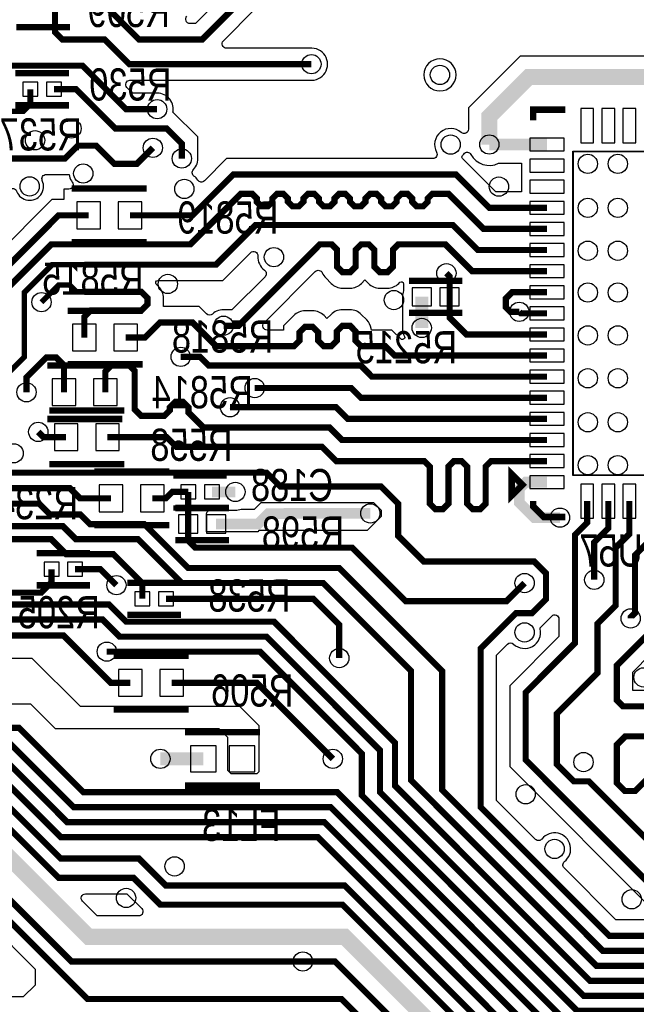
# Model space of a CAD drawing. Extents: x -394 to 5394, y -1015 to 6968.
# Tile 43 of 63: x 2889 to 3464, y 2589 to 3507. Entities that reach past the tile are written whole.
import ezdxf

# ---------------------------------------------------------------- set-up
doc = ezdxf.new("R2010")
doc.units = 0
for name, color, linetype in [('ET_BOTTOM', 1, 'CONTINUOUS'), ('PG_SILKSCREEN_BOTTOM', 2, 'CONTINUOUS'), ('PIN_BOTTOM', 1, 'CONTINUOUS'), ('RD_SILKSCREEN_BOTTOM', 254, 'CONTINUOUS'), ('VC_BOTTOM', 1, 'CONTINUOUS')]:
    doc.layers.add(name, color=color, linetype=linetype)

msp = doc.modelspace()

# ---------------------------------------------------------------- linework, layer by layer
at = {"layer": 'ET_BOTTOM'}
for points, const_width in [([(3099, 3529), (3059, 3489), (3000, 3489), (2947.8288, 3541.1712), (2892.1712, 3541.1712), (2880.6, 3529.6), (2864.66, 3529.6)], 5.8), ([(3161, 3466), (2991, 3466), (2968, 3489), (2928.46, 3489), (2921.66, 3495.8), (2921.66, 3515.6)], 5.8), ([(3017, 3424), (2988, 3424), (2947.4, 3464.6), (2867.66, 3464.6)], 5.8), ([(3791, 3272.4174), (3791, 3322), (3659, 3454), (3364, 3454), (3327.06, 3417.06), (3327.06, 3391.06)], 15), ([(3040, 3378), (3040, 3391.9), (3025.9, 3406), (2978, 3406), (2941.4, 3442.6), (2920.66, 3442.6)], 5.8), ([(3013, 3388), (2998, 3373), (2977, 3373), (2960, 3390), (2943, 3390), (2931, 3378), (2857.86, 3378), (2837.66, 3398.2), (2837.66, 3411.6)], 5.8), ([(3381.02, 3391.06), (3327.06, 3391.06)], 11), ([(3381.02, 3332), (3327, 3332), (3296, 3363), (3088, 3363), (3049.9848, 3324.9848), (2991.5534, 3324.9848)], 5.8), ([(3381.02, 3312.32), (3321.68, 3312.32), (3289, 3345), (3273.794, 3345), (3269.547, 3340.753), (3269.547, 3337.647), (3265.3, 3333.4), (3259.294, 3333.4), (3255.047, 3337.647), (3255.047, 3340.753), (3250.8, 3345), (3244.794, 3345), (3240.547, 3340.753), (3240.547, 3337.647), (3236.3, 3333.4), (3230.294, 3333.4), (3226.047, 3337.647), (3226.047, 3340.753), (3221.8, 3345), (3215.794, 3345), (3211.547, 3340.753), (3211.547, 3337.647), (3207.3, 3333.4), (3201.294, 3333.4), (3197.047, 3337.647), (3197.047, 3340.753), (3192.8, 3345), (3186.794, 3345), (3182.547, 3340.753), (3182.547, 3337.647), (3178.3, 3333.4), (3172.294, 3333.4), (3168.047, 3337.647), (3168.047, 3340.753), (3163.8, 3345), (3157.794, 3345), (3153.547, 3340.753), (3153.547, 3337.647), (3149.3, 3333.4), (3143.294, 3333.4), (3139.047, 3337.647), (3139.047, 3340.753), (3134.8, 3345), (3128.794, 3345), (3124.547, 3340.753), (3124.547, 3337.647), (3120.3, 3333.4), (3114.294, 3333.4), (3110.047, 3337.647), (3110.047, 3340.753), (3105.8, 3345), (3095, 3345), (3048, 3298), (2918.2468, 3298), (2869.6316, 3249.3848)], 5.8), ([(3079, 3222), (3093, 3222), (3169, 3298), (3179.8, 3298), (3184.8963, 3292.9037), (3184.8963, 3277.0963), (3189.9926, 3272), (3197.2, 3272), (3202.2963, 3277.0963), (3202.2963, 3292.9037), (3207.3926, 3298), (3214.6, 3298), (3219.6963, 3292.9037), (3219.6963, 3277.0963), (3224.7926, 3272), (3232, 3272), (3237.0963, 3277.0963), (3237.0963, 3292.9037), (3242.1926, 3298), (3286, 3298), (3311.05, 3272.95), (3381.02, 3272.95)], 5.8), ([(3287, 3271), (3290, 3268), (3290, 3249)], 5.8), ([(3264.0158, 3249), (3264.0158, 3220)], 12), ([(3381.02, 3213.9), (3305.7, 3213.9), (3290, 3229.6), (3290, 3249)], 5.8), ([(3355, 3235), (3346.7173, 3235), (3342.4599, 3239.2574), (3342.4599, 3247.4599), (3348.26, 3253.26), (3381.02, 3253.26)], 5.8), ([(3381.02, 3233.58), (3356.42, 3233.58), (3355, 3235)], 5.8), ([(3381.02, 3194.21), (3238.79, 3194.21), (3230, 3203), (3207.2324, 3203), (3202.1361, 3208.0963), (3202.1361, 3216.9037), (3197.0398, 3222), (3189.8324, 3222), (3184.7361, 3216.9037), (3184.7361, 3208.0963), (3179.6398, 3203), (3172.4324, 3203), (3167.3361, 3208.0963), (3167.3361, 3215.9037), (3162.2398, 3221), (3155.0324, 3221), (3149.9361, 3215.9037), (3149.9361, 3208.0963), (3144.8398, 3203), (3072, 3203), (3050, 3225), (3019.5468, 3225), (3005.5316, 3210.9848), (2987.6316, 3210.9848)], 5.8), ([(2895, 3159.9948), (2895, 3173.8948), (2913.5514, 3192.4462), (2922.6488, 3192.4462), (2930.049, 3185.046), (2930.049, 3159.9948)], 5.8), ([(3381.02, 3115.47), (3189.5, 3115.47), (3177.97, 3127), (3060.3926, 3127), (3046.2963, 3141.0963), (3046.2963, 3145.9037), (3041.2, 3151), (3033.9926, 3151), (3028.8963, 3145.9037), (3028.8963, 3143.0963), (3023.8, 3138), (3002, 3138), (2996, 3144), (2996, 3180), (2991, 3185), (2974.2368, 3185), (2968.6316, 3179.3948), (2968.6316, 3159.9948)], 5.8), ([(3039, 3193), (3057, 3193), (3065, 3185), (3207, 3185), (3217.48, 3174.52), (3381.02, 3174.52)], 5.8), ([(3381.02, 3154.84), (3207.16, 3154.84), (3198.1, 3163.9), (3108.1, 3163.9)], 5.8), ([(3381.02, 3135.16), (3194.84, 3135.16), (3184, 3146), (3085, 3146)], 5.8), ([(2507.756, 3120.276), (2528, 3100.032), (2528, 3045.9999), (2557.6207, 3016.3792), (2557.6207, 2921.3793), (2563, 2916), (2563, 2914), (2686, 2791), (2861, 2791), (2927, 2725), (3000, 2725), (3025.1858, 2699.8142), (3192.1858, 2699.8142), (3379, 2513), (3993, 2513), (4050.9, 2570.9), (4286.1, 2570.9), (4309.8288, 2547.1712), (4552.1712, 2547.1712), (4562, 2557)], 5.8), ([(4140, 2590), (4122, 2590), (4117, 2585), (4045, 2585), (3987, 2527), (3385, 2527), (3167, 2745), (2927, 2745), (2867, 2805), (2692, 2805), (2577.1369, 2919.8631), (2577.1369, 3017.8631), (2543, 3052), (2543, 3109), (2554.276, 3120.276), (2570.748, 3120.276)], 5.8), ([(4193.8, 2764), (4074, 2764), (4054, 2744), (4028, 2744), (3959, 2675), (3909, 2675), (3887, 2653), (3439, 2653), (3319, 2773), (3319, 2921), (3352, 2954), (3367, 2954), (3380, 2967), (3380, 2991), (3369, 3002), (3266, 3002), (3242, 3026), (3242, 3056), (3226, 3072), (3132, 3072), (3119, 3085), (2876, 3085), (2861.6486, 3099.3514), (2861.6486, 3125.48)], 5.8), ([(2932.049, 3117.9848), (2911.0152, 3117.9848), (2906, 3123)], 5.8), ([(2970.6316, 3117.9848), (3026.0152, 3117.9848), (3035, 3109), (3171, 3109), (3184.22, 3095.78), (3266.4, 3095.78), (3271.4963, 3090.6837), (3271.4963, 3056.0963), (3276.5926, 3051), (3283.8, 3051), (3288.8963, 3056.0963), (3288.8963, 3090.6837), (3293.9926, 3095.78), (3301.2, 3095.78), (3306.2963, 3090.6837), (3306.2963, 3056.0963), (3311.3926, 3051), (3318.6, 3051), (3323.6963, 3056.0963), (3323.6963, 3090.6837), (3328.7926, 3095.78), (3381.02, 3095.78)], 5.8), ([(2507.756, 3088.78), (2507.756, 3044.2441), (2538.1045, 3013.8956), (2538.1045, 2990.8955), (2543, 2986), (2543, 2916), (2549, 2910), (2549, 2908), (2680, 2777), (2855, 2777), (2925, 2707), (2995, 2707), (3020, 2682), (3190, 2682), (3374, 2498), (3998, 2498), (4053, 2553), (4199, 2553)], 5.8), ([(4122, 2630), (4105, 2613), (4033, 2613), (3975, 2555), (3397, 2555), (3179, 2773), (2939, 2773), (2879, 2833), (2704, 2833), (2611, 2926), (2611, 3048.528), (2570.748, 3088.78)], 5.8), ([(2728.228, 3088.78), (2747.008, 3070), (2853, 3070), (2867, 3056), (2907, 3056), (2917, 3046), (2945.2, 3046), (2954.2, 3037), (3005, 3037), (3046, 2996), (3186.9999, 2996), (3283, 2899.9999), (3283, 2789), (3433, 2639), (3893, 2639), (3915, 2661), (3965, 2661), (4034, 2730), (4092, 2730)], 5.8), ([(3393, 3043), (3369, 3043), (3355, 3057), (3355, 3070), (3361.1, 3076.1), (3381.02, 3076.1)], 10), ([(3046, 3067), (3031.1, 3067), (3025.1, 3061), (3012.5826, 3061)], 5.8), ([(3046, 3067), (3046, 3037)], 5.8), ([(3068.0472, 3067), (3090, 3067)], 10), ([(2665.236, 3057.283), (2665.236, 3034.764), (2690.113, 3009.887), (2735.887, 3009.887), (2741, 3015), (2791.486, 3015), (2808, 2998.486), (2808, 2977), (2823, 2962), (2972, 2962), (2988, 2946), (3126.0001, 2946), (3239, 2833.0001), (3239, 2793), (3421, 2611), (3919, 2611), (3941, 2633), (3992, 2633), (4022, 2663), (4288, 2663), (4338, 2713)], 5.8), ([(2728.228, 3057.283), (2794.717, 3057.283), (2807, 3045), (2864, 3045), (2874, 3035), (2929, 3035), (2941, 3023), (2999, 3023), (3040, 2982), (3172.0001, 2982), (3254, 2900.0001), (3254, 2798), (3427, 2625), (3903, 2625), (3925, 2647), (3975, 2647), (4021, 2693), (4036, 2693)], 5.8), ([(3418.42, 3058.38), (3418.42, 3038.42), (3407, 3027), (3407, 2926), (3361, 2880), (3361, 2817), (3502, 2676), (3782, 2676), (3805.8987, 2699.8987), (3904.8987, 2699.8987), (3918.8987, 2713.8987), (3918.8987, 2727.1013), (3909, 2737), (3862, 2737), (3852.19, 2746.81), (3852.19, 2762.76)], 5.8), ([(3545, 2697.13), (3519.87, 2697.13), (3420, 2797), (3406, 2797), (3390, 2813), (3390, 2860), (3428, 2898), (3428, 2944), (3445, 2961), (3445, 3015), (3457.79, 3027.79), (3457.79, 3058.38)], 5.8), ([(3425, 2985), (3425, 3020), (3438.11, 3033.11), (3438.11, 3058.38)], 5.8), ([(3477.48, 3058.38), (3477.48, 3022.48), (3463, 3008), (3463, 2954), (3459, 2950), (3459, 2949)], 5.8), ([(3216, 3047), (3137.4088, 3047), (3137.2087, 3046.8), (3120.8, 3046.8), (3111, 3037), (3071.9842, 3037)], 10), ([(3360, 2982), (3343, 2965), (3249, 2965), (3199, 3015), (3052.6, 3015), (3046, 3021.6), (3046, 3037)], 5.8), ([(2835, 2994), (2848.9, 2994), (2877.9, 3023), (2918, 3023), (2932, 3009), (2976, 3009), (3003.16, 2981.84), (3003.16, 2967.3)], 5.8), ([(4846, 2666), (4822, 2666), (4738.47, 2749.53), (4509.53, 2749.53), (4409, 2649), (4028, 2649), (3998, 2619), (3947, 2619), (3925, 2597), (3415, 2597), (3225, 2787), (3225, 2825.9999), (3118.9999, 2932), (2982, 2932), (2966, 2948), (2813, 2948), (2765, 2996), (2739, 2996), (2722, 2979), (2698, 2979), (2677, 3000)], 5.8), ([(2979, 2980), (2964.15, 2994.85), (2940.45, 2994.85)], 5.8), ([(2992, 2889), (2973.6847, 2889), (2929.6847, 2933), (2809, 2933), (2785, 2957), (2769, 2957), (2752, 2974)], 5.8), ([(3187, 2912), (3187, 2943), (3162.7, 2967.3), (3025.2, 2967.3)], 5.8), ([(3493, 2867), (3451.8, 2867), (3446, 2872.8), (3446, 2905), (3481, 2940)], 5.8), ([(2481, 2917), (2481, 2894), (2482, 2893), (2482, 2818), (2514, 2786), (2644, 2786), (2672, 2758), (2847, 2758), (2953, 2652), (3192, 2652), (3391, 2453), (3425, 2453), (3451, 2479), (4375, 2479), (4404, 2450)], 15), ([(3975, 2601), (3957, 2583), (3409, 2583), (3208, 2784), (3208, 2823), (3113, 2918), (2970, 2918)], 5.8), ([(3030.58, 2889), (3110, 2889), (3181, 2818)], 5.8), ([(3487.2858, 2812.0096), (3463.2467, 2787.9705), (3453.6369, 2787.9705), (3446, 2795.6074), (3446, 2831), (3454, 2839), (3497.2, 2839)], 5.8), ([(3020, 2818), (3060, 2818)], 12), ([(2447, 2733), (2458, 2744), (2646, 2744), (2661, 2729), (2699, 2729), (2712, 2716), (2850, 2716), (2937, 2629), (3153, 2629)], 5.8), ([(2681, 2701), (2682, 2702), (2844, 2702), (2952, 2594), (3189, 2594), (3377, 2406), (3433, 2406), (3466, 2439), (3963, 2439), (3970, 2432)], 5.8), ([(4580, 2701), (4593.7, 2687.3), (4593.7, 2553.7), (4438.1, 2398.1), (4204.9, 2398.1), (4150, 2453), (3460, 2453), (3427, 2420), (3392, 2420), (3183, 2629), (3153, 2629)], 5.8)]:
    msp.add_lwpolyline(points, dxfattribs=dict(at, const_width=const_width))
for points, format in [([(3087.2413, 3538.3133), (3052.8281, 3503.9002), (3047.6291, 3503.9002, -0.668175), (3044.8007, 3510.7286)], "xyb"), ([(3667.0772, 3473.5002), (3355.9228, 3473.5002), (3307.5598, 3425.1372), (3307.5598, 3405.2569, -0.645559), (3300.9157, 3402.2555, 0.839065), (3277.832, 3383.8159, -0.569325), (3274.3206, 3377.9002), (3081.8281, 3377.9002), (3061.1106, 3357.1826, -0.476433), (3054.9313, 3357.8265, 0.088249), (3051.3354, 3361.6573, -0.450554), (3050.8373, 3367.629, 0.221503), (3054.912, 3379.6246), (3054.9002, 3379.7326), (3054.9002, 3398.0719), (3031.7693, 3421.2027), (3031.8883, 3422.171, 0.483534), (3015.3754, 3438.912), (3015.2674, 3438.9002), (2994.1719, 3438.9002), (2988.8007, 3444.2714, -0.668175), (2991.6291, 3451.0998), (3159.2674, 3451.0998), (3159.3754, 3451.088, 1.114863), (3159.3754, 3480.912), (3159.2674, 3480.9002), (3081.6291, 3480.9002, -0.668175), (3078.8007, 3487.7286), (3108.3109, 3517.2388)], "xyb"), ([(2791.22, 3435.236, 5.2, 5.2, 0), (2806.82, 3450.836, 5.2, 5.2, 0), (2829.1796, 3450.836, 5.2, 5.2, 0), (2858.0156, 3422, 5.2, 5.2, 0), (2891.42, 3422, 5.8, 5.8, 0), (2898.62, 3429.2, 5.8, 5.8, 0), (2898.62, 3442.6, 5.8, 5.8, 0)], "xyseb"), ([(2759.724, 3183.268, 5.2, 5.2, 0), (2744.124, 3198.868, 5.2, 5.2, 0), (2744.124, 3225.164, 5.2, 5.2, 0), (2749.324, 3230.364, 5.2, 5.2, 0), (2775.364, 3230.364, 5.2, 5.2, 0), (2799, 3254, 5.2, 5.2, 0), (2854, 3254, 5.2, 5.2, 0), (2870, 3270, 5.8, 5.8, 0), (2924.9848, 3324.9848, 5.8, 5.8, 0), (2952.9708, 3324.9848, 5.8, 5.8, 0)], "xyseb"), ([(3381.02, 3292.64, 5.8, 5.8, 0), (3316.36, 3292.64, 5.8, 5.8, 0), (3293, 3316, 5.8, 5.8, 0), (3109, 3316, 5.8, 5.8, 0), (3072, 3279, 5.8, 5.8, 0), (2949, 3279, 5.2, 5.2, 0), (2919, 3279, 5.2, 5.2, 0), (2893, 3253, 5.2, 5.2, 0), (2893, 3192.8532, 5.2, 5.2, 0), (2866.6316, 3166.4848, 5.2, 5.2, 0), (2866.6316, 3164.9848, 5.2, 5.2, 0)], "xyseb"), ([(2909, 3244, 5.2, 5.2, 0), (2925, 3260, 5.2, 5.2, 0), (2935.3877, 3260, 5.2, 5.2, 0), (2941.7877, 3253.6, 5.2, 5.2, 0), (2949, 3253.6, 5.8, 5.8, 0), (3002.2, 3253.6, 5.8, 5.8, 0), (3008, 3247.8, 5.8, 5.8, 0), (3008, 3242, 5.8, 5.8, 0), (3002.2, 3236.2, 5.8, 5.8, 0), (2954.8642, 3236.2, 5.8, 5.8, 0), (2949.049, 3230.3848, 5.8, 5.8, 0), (2949.049, 3210.9848, 5.8, 5.8, 0)], "xyseb"), ([(2974, 3061, 5.8, 5.8, 0), (2945, 3061, 5.8, 5.8, 0), (2935.5, 3070.5, 5.8, 5.8, 0), (2872.5, 3070.5, 5.8, 5.8, 0), (2838.62, 3104.38, 5.2, 5.2, 0), (2722.0614, 3104.38, 5.2, 5.2, 0), (2712.628, 3113.8134, 5.2, 5.2, 0), (2712.628, 3127.372, 5.2, 5.2, 0), (2704.124, 3135.876, 5.2, 5.2, 0), (2658.7734, 3135.876, 5.2, 5.2, 0), (2649.34, 3126.4426, 5.2, 5.2, 0), (2649.34, 3104.38, 5.2, 5.2, 0), (2633.74, 3088.78, 5.2, 5.2, 0)], "xyseb"), ([(3981, 2541, 5.8, 5.8, 0), (3391, 2541, 5.8, 5.8, 0), (3173, 2759, 5.8, 5.8, 0), (2933, 2759, 5.8, 5.8, 0), (2873, 2819, 5.8, 5.8, 0), (2698, 2819, 5.8, 5.8, 0), (2596.6531, 2920.3469, 5.8, 5.8, 0), (2596.6531, 3022.3469, 5.8, 5.8, 0), (2555.148, 3063.852, 5.2, 5.2, 0), (2555.148, 3095.2418, 5.2, 5.2, 0), (2564.2862, 3104.38, 5.2, 5.2, 0), (2586.644, 3104.38, 5.2, 5.2, 0), (2602.244, 3088.78, 5.2, 5.2, 0)], "xyseb"), ([(2918.41, 2994.85, 5.8, 5.8, 0), (2918.41, 2982.61, 5.8, 5.8, 0), (2908.8, 2973, 5.8, 5.8, 0), (2831, 2973, 5.8, 5.8, 0), (2819, 2985, 5.8, 5.8, 0), (2819, 3009, 5.8, 5.8, 0), (2786.317, 3041.683, 5.2, 5.2, 0), (2721.7654, 3041.683, 5.2, 5.2, 0), (2712.628, 3050.8204, 5.2, 5.2, 0), (2712.628, 3072.884, 5.2, 5.2, 0), (2696.732, 3088.78, 5.2, 5.2, 0)], "xyseb"), ([(4055, 2631, 5.8, 5.8, 0), (4030.3145, 2631, 5.8, 5.8, 0), (3968.3145, 2569, 5.8, 5.8, 0), (3403, 2569, 5.8, 5.8, 0), (3185, 2787, 5.8, 5.8, 0), (2948, 2787, 5.8, 5.8, 0), (2888, 2847, 5.8, 5.8, 0), (2710, 2847, 5.8, 5.8, 0), (2627, 2930, 5.8, 5.8, 0), (2627, 3051, 5.8, 5.8, 0), (2648.883, 3072.883, 5.2, 5.2, 0), (2681.132, 3072.883, 5.2, 5.2, 0), (2696.732, 3057.283, 5.2, 5.2, 0)], "xyseb")]:
    msp.add_lwpolyline(points, format=format, dxfattribs=at)
for points in [[(3296.0002, 3456, 1), (3265.9998, 3456, 1)], [(3333.1719, 3346.9002), (3302.0486, 3378.0235, -0.403293), (3301.9966, 3380.798, 0.030478), (3303.1553, 3382.2106, -0.552516), (3309.9138, 3381.772, 0.402671), (3335.6624, 3373.5598), (3357.0198, 3373.5598), (3357.0198, 3346.9002)], [(2833.9003, 3268.6002), (2833.9003, 3271.108), (2834.1426, 3271.5543, 0.229987), (2834.6556, 3282.9014), (2834.1185, 3284.1476), (2858.0002, 3308.0294), (2858.0002, 3342.9997, -0.566184), (2863.8825, 3346.5291, 0.33145), (2879.2373, 3348.8525, -0.547199), (2885.8255, 3347.4408, 1.036935), (2909.8122, 3357.4293, -0.546834), (2913.4467, 3363.0998), (2934.9272, 3363.0998), (2935.2451, 3361.4865, 0.118625), (2937.7849, 3355.9591, -0.626136), (2934.6418, 3349.485), (2929.9706, 3349.485), (2929.9706, 3339.885), (2918.8129, 3339.885), (2866.0537, 3287.1258, -0.409287), (2863.2493, 3287.1021, 0.779102), (2841.8251, 3273.8133, -0.507627), (2838.0135, 3268.6002)], [(3068.6849, 3232.8906, -0.406293), (3063.1058, 3232.9663), (3056.1719, 3239.9002), (3022.8999, 3239.9002), (3022.8999, 3241.912, 0.001477), (3022.9002, 3242), (3022.9002, 3247.8, 0.198912), (3018.536, 3258.336), (3016.1865, 3260.6856, -0.668179), (3017.6007, 3264.0998), (3078.1719, 3264.0998), (3104.217, 3290.145, -0.69356), (3111.0359, 3287.0394, 0.259174), (3117.2141, 3273.8421, -0.461773), (3117.6996, 3267.7717), (3086.8281, 3236.9002), (3080.7326, 3236.9002), (3080.6246, 3236.912, 0.220153)], [(3244.9619, 3209.1102), (3236.1719, 3217.9002), (3217.0967, 3217.9002), (3216.8002, 3219.5456, 0.152964), (3212.6721, 3227.4397), (3207.5758, 3232.536, 0.198912), (3197.0398, 3236.9002), (3189.8324, 3236.9002, 0.198912), (3179.2964, 3232.536), (3175.5361, 3228.7758), (3172.7758, 3231.536, 0.198912), (3162.2398, 3235.9002), (3155.0324, 3235.9002, 0.198912), (3144.4964, 3231.536), (3135.0359, 3222.0756), (3135.0359, 3217.9002), (3119.6291, 3217.9002, -0.668175), (3116.8007, 3224.7286), (3164.6528, 3272.5808, -0.532463), (3171.1669, 3271.3066, 0.096883), (3174.3603, 3266.5603), (3179.4566, 3261.464, 0.198912), (3189.9926, 3257.0998), (3197.2, 3257.0998, 0.198912), (3207.736, 3261.464), (3210.9963, 3264.7242), (3214.2566, 3261.464, 0.198912), (3224.7926, 3257.0998), (3232, 3257.0998, 0.198912), (3242.536, 3261.464), (3243.6014, 3262.5293, -0.668179), (3247.0156, 3261.1151), (3247.0156, 3254.9248), (3246.9156, 3254.6205, 0.079556), (3246.0156, 3249), (3246.0156, 3220, 0.115661), (3247.8915, 3211.9992, -0.556545), (3246.0999, 3209.1102)], [(3068.0455, 3049.9998), (3090, 3049.9998, 0.081658), (3095.443, 3050.8947), (3095.7546, 3051), (3108, 3051), (3114, 3057), (3219, 3057), (3226, 3050), (3226, 3044), (3213, 3031), (3112, 3031), (3110.9002, 3029.9002), (3063.0002, 3029.9002), (3063.0002, 3046.0259, -0.428898), (3067.1996, 3050.0209, 0.012445)], [(3346.0998, 2886.1719), (3346.0998, 2810.8281), (3482.1993, 2674.7286, -0.668175), (3479.3709, 2667.9002), (3445.1719, 2667.9002), (3396.8713, 2716.2008, -0.450424), (3397.2366, 2722.1809, 1.130144), (3376.1809, 2743.2366, -0.450424), (3370.2008, 2742.8713), (3333.9002, 2779.1719), (3333.9002, 2914.8281), (3344.1058, 2925.0337, -0.406293), (3349.6849, 2925.1094, 0.739923), (3374.6419, 2939.2591), (3374.4032, 2940.3312), (3385.2714, 2951.1993, -0.668175), (3392.0998, 2948.3709), (3392.0998, 2932.1719)], [(3460.9002, 2881.9002), (3460.9002, 2898.8281), (3477.2714, 2915.1993, -0.668175), (3484.0998, 2912.3709), (3484.0998, 2881.9002)], [(2961.0772, 2671.5002), (2947.3061, 2685.2714, -0.668177), (2950.1345, 2692.0998), (2988.8281, 2692.0998), (3002.5993, 2678.3286, -0.668175), (2999.7709, 2671.5002)]]:
    msp.add_lwpolyline(points, format="xyb", close=True, dxfattribs=at)
msp.add_lwpolyline([(3405.0202, 3082.3802), (3405.0202, 3384.7798), (3490.8798, 3384.7798), (3490.8798, 3082.3802)], close=True, dxfattribs=at)
for points in [[(2825.4142, 2912), (2900, 2912), (2945, 2867), (3094, 2867), (3112, 2849), (3112, 2806), (3110, 2804), (3086, 2804), (3083, 2807), (3083, 2838), (3075, 2846), (2922, 2846), (2899, 2869), (2858, 2869)], [(2860.8942, 2664.0337), (2903, 2621.9279), (2903, 2607), (2892, 2596), (2533, 2596)]]:
    msp.add_lwpolyline(points, dxfattribs=at)
at = {"layer": 'PG_SILKSCREEN_BOTTOM'}
for points, const_width in [([(2885.64, 3500.6), (2935.64, 3500.6)], 6), ([(2884.64, 3457.6), (2934.64, 3457.6)], 6), ([(2884.64, 3427.6), (2934.64, 3427.6)], 6), ([(3397.95, 3423.58), (3367.95, 3423.58), (3367.95, 3413.58)], 6), ([(3007.2621, 3349.9848), (2937.2621, 3349.9848)], 6), ([(3007.2621, 3299.9848), (2937.2621, 3299.9848)], 6), ([(3252.0079, 3264), (3302.0079, 3264)], 6), ([(3003.3403, 3235.9848), (2933.3403, 3235.9848)], 6), ([(3252.0079, 3234), (3302.0079, 3234)], 6), ([(2984.3403, 3184.9948), (2914.3403, 3184.9948)], 6), ([(3003.3403, 3185.9848), (2933.3403, 3185.9848)], 6), ([(2986.3403, 3142.9848), (2916.3403, 3142.9848)], 6), ([(2984.3403, 3134.9948), (2914.3403, 3134.9948)], 6), ([(2986.3403, 3092.9848), (2916.3403, 3092.9848)], 6), ([(2958.2913, 3086), (3028.2913, 3086)], 6), ([(3357.95, 3073.58), (3347.95, 3063.58), (3347.95, 3083.58), (3357.95, 3073.58)], 6), ([(3082.0236, 3082), (3032.0236, 3082)], 5), ([(3397.95, 3043.58), (3377.95, 3043.58), (3367.95, 3053.58), (3367.95, 3058.58)], 6), ([(3082.0236, 3052), (3032.0236, 3052)], 5), ([(3083.9921, 3052), (3033.9921, 3052)], 6), ([(2958.2913, 3036), (3028.2913, 3036)], 6), ([(3083.9921, 3022), (3033.9921, 3022)], 6), ([(2904.43, 3009.85), (2954.43, 3009.85)], 6), ([(2989.18, 2982.3), (3039.18, 2982.3)], 6), ([(2904.43, 2979.85), (2954.43, 2979.85)], 6), ([(2989.18, 2952.3), (3039.18, 2952.3)], 6), ([(2976.29, 2914), (3046.29, 2914)], 6), ([(2976.29, 2864), (3046.29, 2864)], 6), ([(3113.11, 2843), (3043.11, 2843)], 6), ([(3113.11, 2793), (3043.11, 2793)], 6)]:
    msp.add_lwpolyline(points, dxfattribs=dict(at, const_width=const_width))
at = {"layer": 'PIN_BOTTOM'}
for points in [[(2891.62, 3449.1), (2891.62, 3436.1), (2905.62, 3436.1), (2905.62, 3449.1)], [(2913.66, 3449.1), (2913.66, 3436.1), (2927.66, 3436.1), (2927.66, 3449.1)], [(3424.42, 3424.78), (3412.42, 3424.78), (3412.42, 3392.78), (3424.42, 3392.78)], [(3444.11, 3424.78), (3432.11, 3424.78), (3432.11, 3392.78), (3444.11, 3392.78)], [(3463.79, 3424.78), (3451.79, 3424.78), (3451.79, 3392.78), (3463.79, 3392.78)], [(3365.02, 3397.06), (3365.02, 3385.06), (3397.02, 3385.06), (3397.02, 3397.06)], [(3405.45, 3384.08), (3405.45, 3083.08), (3490.45, 3083.08), (3490.45, 3384.08)], [(3365.02, 3377.38), (3365.02, 3365.38), (3397.02, 3365.38), (3397.02, 3377.38)], [(3365.02, 3357.69), (3365.02, 3345.69), (3397.02, 3345.69), (3397.02, 3357.69)], [(2963.9708, 3312.4848), (2963.9708, 3337.4848), (2941.9708, 3337.4848), (2941.9708, 3312.4848)], [(3002.5534, 3312.4848), (3002.5534, 3337.4848), (2980.5534, 3337.4848), (2980.5534, 3312.4848)], [(3365.02, 3338), (3365.02, 3326), (3397.02, 3326), (3397.02, 3338)], [(3365.02, 3318.32), (3365.02, 3306.32), (3397.02, 3306.32), (3397.02, 3318.32)], [(3365.02, 3298.64), (3365.02, 3286.64), (3397.02, 3286.64), (3397.02, 3298.64)], [(3365.02, 3278.95), (3365.02, 3266.95), (3397.02, 3266.95), (3397.02, 3278.95)], [(3255.0158, 3257.5), (3255.0158, 3240.5), (3273.0158, 3240.5), (3273.0158, 3257.5)], [(3281, 3257.5), (3281, 3240.5), (3299, 3240.5), (3299, 3257.5)], [(3365.02, 3259.26), (3365.02, 3247.26), (3397.02, 3247.26), (3397.02, 3259.26)], [(3365.02, 3239.58), (3365.02, 3227.58), (3397.02, 3227.58), (3397.02, 3239.58)], [(2960.049, 3198.4848), (2960.049, 3223.4848), (2938.049, 3223.4848), (2938.049, 3198.4848)], [(2998.6316, 3198.4848), (2998.6316, 3223.4848), (2976.6316, 3223.4848), (2976.6316, 3198.4848)], [(3365.02, 3219.9), (3365.02, 3207.9), (3397.02, 3207.9), (3397.02, 3219.9)], [(3365.02, 3200.21), (3365.02, 3188.21), (3397.02, 3188.21), (3397.02, 3200.21)], [(3365.02, 3180.52), (3365.02, 3168.52), (3397.02, 3168.52), (3397.02, 3180.52)], [(2941.049, 3147.4948), (2941.049, 3172.4948), (2919.049, 3172.4948), (2919.049, 3147.4948)], [(2979.6316, 3147.4948), (2979.6316, 3172.4948), (2957.6316, 3172.4948), (2957.6316, 3147.4948)], [(3365.02, 3160.84), (3365.02, 3148.84), (3397.02, 3148.84), (3397.02, 3160.84)], [(3365.02, 3141.16), (3365.02, 3129.16), (3397.02, 3129.16), (3397.02, 3141.16)], [(2943.049, 3105.4848), (2943.049, 3130.4848), (2921.049, 3130.4848), (2921.049, 3105.4848)], [(2981.6316, 3105.4848), (2981.6316, 3130.4848), (2959.6316, 3130.4848), (2959.6316, 3105.4848)], [(3365.02, 3121.47), (3365.02, 3109.47), (3397.02, 3109.47), (3397.02, 3121.47)], [(3365.02, 3101.78), (3365.02, 3089.78), (3397.02, 3089.78), (3397.02, 3101.78)], [(3365.02, 3082.1), (3365.02, 3070.1), (3397.02, 3070.1), (3397.02, 3082.1)], [(2963, 3073.5), (2963, 3048.5), (2985, 3048.5), (2985, 3073.5)], [(3001.5826, 3073.5), (3001.5826, 3048.5), (3023.5826, 3048.5), (3023.5826, 3073.5)], [(3053, 3060.5), (3053, 3073.5), (3039, 3073.5), (3039, 3060.5)], [(3075.0472, 3060.5), (3075.0472, 3073.5), (3061.0472, 3073.5), (3061.0472, 3060.5)], [(3424.42, 3074.38), (3412.42, 3074.38), (3412.42, 3042.38), (3424.42, 3042.38)], [(3444.11, 3074.38), (3432.11, 3074.38), (3432.11, 3042.38), (3444.11, 3042.38)], [(3463.79, 3074.38), (3451.79, 3074.38), (3451.79, 3042.38), (3463.79, 3042.38)], [(3055, 3028.5), (3055, 3045.5), (3037, 3045.5), (3037, 3028.5)], [(3080.9842, 3028.5), (3080.9842, 3045.5), (3062.9842, 3045.5), (3062.9842, 3028.5)], [(2911.41, 3001.35), (2911.41, 2988.35), (2925.41, 2988.35), (2925.41, 3001.35)], [(2933.45, 3001.35), (2933.45, 2988.35), (2947.45, 2988.35), (2947.45, 3001.35)], [(2996.16, 2973.8), (2996.16, 2960.8), (3010.16, 2960.8), (3010.16, 2973.8)], [(3018.2, 2973.8), (3018.2, 2960.8), (3032.2, 2960.8), (3032.2, 2973.8)], [(2981, 2901.5), (2981, 2876.5), (3003, 2876.5), (3003, 2901.5)], [(3019.58, 2901.5), (3019.58, 2876.5), (3041.58, 2876.5), (3041.58, 2901.5)], [(3072, 2806), (3072, 2830), (3048, 2830), (3048, 2806)], [(3108.22, 2806), (3108.22, 2830), (3084.22, 2830), (3084.22, 2806)]]:
    msp.add_lwpolyline(points, close=True, dxfattribs=at)
at = {"layer": 'VC_BOTTOM'}
for centre in [(3161, 3466), (3281, 3456), (3017, 3424), (2937, 3406), (2903, 3395), (3291, 3391), (3327.06, 3391.06), (3013, 3388), (3040, 3378), (3419, 3373), (3447, 3373), (2948, 3364), (2898, 3352), (3042.3657, 3349.6344), (3336, 3351.7796), (3419, 3332), (3447, 3332), (3419, 3292), (3447, 3292), (3126, 3286), (3287, 3271), (3027, 3261), (3419, 3253), (3447, 3253), (2909, 3244), (3238, 3246), (3355, 3235), (3079, 3222), (3264.0158, 3220), (3419, 3213), (3447, 3213), (3039, 3193), (3419, 3173), (3447, 3173), (2895, 3159.9948), (3108.1, 3163.9), (3085, 3146), (2906, 3123), (3419, 3132), (3447, 3132), (2883, 3103), (3419, 3092), (3447, 3092), (3090, 3067), (3216, 3047), (3393, 3043), (2979, 2980), (3360, 2982), (3425, 2985), (3459, 2949), (3360, 2936), (2970, 2918), (3187, 2912), (3471, 2894), (3020, 2818), (3181, 2818), (3415, 2815), (3361, 2785), (3388, 2734), (3033.2858, 2717.7142), (2988, 2688.2563), (3460, 2687), (3153, 2629)]:
    msp.add_circle(centre, 9, dxfattribs=at)

# ---------------------------------------------------------------- texts
at = {"layer": 'RD_SILKSCREEN_BOTTOM', "text_generation_flag": 2, "width": 0.8}
for s, p in [('R509', (3028.89, 3500.63)), ('R530', (3030.38, 3432.07)), ('R537', (2946.77, 3385.5)), ('R5819', (3130.2621, 3307.9848)), ('R5815', (3004.3403, 3250.9848)), ('R5818', (3125.3403, 3196.9848)), ('R5215', (3296.9921, 3187)), ('R5814', (3106.3403, 3144.9948)), ('R558', (3087.3403, 3095.9848)), ('C188', (3181.2964, 3058.38)), ('R234', (2943.2287, 3041.56)), ('R598', (3191.4321, 3014.14)), ('U57', (3470.05, 2997.42)), ('R538', (3141.49, 2955.37)), ('R205', (2963.6, 2939.8)), ('R506', (3144.12, 2866.76)), ('FL13', (3132.11, 2741.46))]:
    msp.add_text(s, height=30, dxfattribs=at).set_placement(p)

doc.saveas('drawing.dxf')
